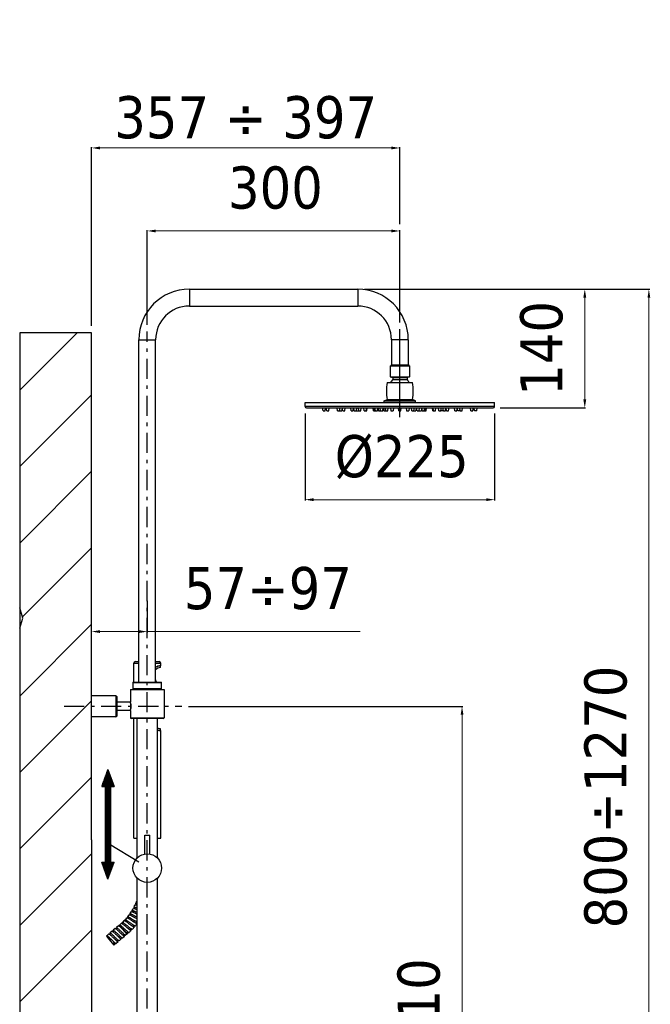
# Model space of a CAD drawing. Header units: millimetres. Extents: x 3508 to 4887, y 4192 to 6209.
# Tile 5 of 5: x 4138 to 4887, y 5039 to 6209. Entities that reach past the tile are written whole.
import ezdxf

# ---------------------------------------------------------------- set-up
doc = ezdxf.new("R2010")
doc.units = ezdxf.units.MM
doc.linetypes.add('ASSI1', pattern=[5.5, 3, -1, 0.5, -1])
doc.layers.add('OGGETTO', color=7, linetype='Continuous', lineweight=25)
doc.styles.add('ISO', font='tahoma.ttf')
doc.dimstyles.new('ISO-25', dxfattribs={"dimtxt": 50, "dimasz": 10, "dimexe": 1, "dimexo": 8, "dimgap": 10, "dimtad": 1, "dimtxsty": 'ISO', "dimcen": 2.5, "dimclrd": 7, "dimclre": 7, "dimclrt": 7, "dimadec": 0, "dimazin": 0, "dimtfac": 1, "dimtmove": 0, "dimatfit": 3, "dimfxl": 1, "dimlwd": 13, "dimarcsym": 0})

# ---------------------------------------------------------------- blocks, each defined once
blk = doc.blocks.new('*D8')
at = {"layer": 'Defpoints', "color": 0, "transparency": 16777216}
for p in [(4330.6, 5393.4), (4663.3, 5393.4), (4369.2, 4682.4)]:
    blk.add_point(p, dxfattribs=at)
at = {"layer": 'OGGETTO', "color": 7, "lineweight": -2, "transparency": 16777216}
for p, q in [((4338.6, 5393.4), (4664.3, 5393.4)), ((4377.2, 4682.4), (4664.3, 4682.4))]:
    blk.add_line(p, q, dxfattribs=at)
at = {"layer": 'OGGETTO', "color": 7, "lineweight": 13, "transparency": 16777216}
blk.add_line((4663.3, 4692.4), (4663.3, 5383.4), dxfattribs=at)
at = {"layer": 'OGGETTO', "color": 7, "transparency": 16777216}
for points in [[(4661.7, 5383.4), (4665, 5383.4), (4663.3, 5393.4)], [(4661.7, 4692.4), (4665, 4692.4), (4663.3, 4682.4)]]:
    blk.add_solid(points, dxfattribs=at)
at = {"layer": 'OGGETTO', "color": 7, "transparency": 16777216, "insert": (4586.7, 5037.9), "char_height": 50, "width": 6.993, "attachment_point": 2, "rotation": 90, "line_spacing_factor": 0.9, "style": 'ISO'}
blk.add_mtext('710', dxfattribs=at)
blk = doc.blocks.new('*D9')
at = {"layer": 'Defpoints', "color": 0, "transparency": 16777216}
for p in [(4477, 5749.4), (4702, 5749.4), (4702, 5638.9)]:
    blk.add_point(p, dxfattribs=at)
at = {"layer": 'OGGETTO', "color": 7, "lineweight": -2, "transparency": 16777216}
for p, q in [((4477, 5741.4), (4477, 5637.9)), ((4702, 5741.4), (4702, 5637.9))]:
    blk.add_line(p, q, dxfattribs=at)
at = {"layer": 'OGGETTO', "color": 7, "lineweight": 13, "transparency": 16777216}
blk.add_line((4487, 5638.9), (4692, 5638.9), dxfattribs=at)
at = {"layer": 'OGGETTO', "color": 7, "transparency": 16777216}
for points in [[(4487, 5640.6), (4487, 5637.2), (4477, 5638.9)], [(4692, 5640.6), (4692, 5637.2), (4702, 5638.9)]]:
    blk.add_solid(points, dxfattribs=at)
at = {"layer": 'OGGETTO', "color": 7, "transparency": 16777216, "insert": (4591.7, 5715.6), "char_height": 50, "width": 10.993, "attachment_point": 2, "line_spacing_factor": 0.9, "style": 'ISO'}
blk.add_mtext('%%c225', dxfattribs=at)
blk = doc.blocks.new('*D10')
at = {"layer": 'Defpoints', "color": 0, "transparency": 16777216}
for p in [(4289.5, 5526.8), (4223.3, 5475.1), (4289.5, 5482.2)]:
    blk.add_point(p, dxfattribs=at)
at = {"layer": 'OGGETTO', "color": 7, "lineweight": -2, "transparency": 16777216}
for p, q in [((4289.5, 5518.8), (4289.5, 5481.2)), ((4223.3, 5483.1), (4223.3, 5483.2))]:
    blk.add_line(p, q, dxfattribs=at)
at = {"layer": 'OGGETTO', "color": 7, "lineweight": 13, "transparency": 16777216}
for p, q in [((4233.3, 5482.2), (4279.5, 5482.2)), ((4289.5, 5482.2), (4542.5, 5482.2))]:
    blk.add_line(p, q, dxfattribs=at)
at = {"layer": 'OGGETTO', "color": 7, "transparency": 16777216}
for points in [[(4233.3, 5483.9), (4233.3, 5480.5), (4223.3, 5482.2)], [(4279.5, 5483.9), (4279.5, 5480.5), (4289.5, 5482.2)]]:
    blk.add_solid(points, dxfattribs=at)
at = {"layer": 'OGGETTO', "color": 7, "transparency": 16777216, "insert": (4532.5, 5558.9), "char_height": 50, "attachment_point": 3, "line_spacing_factor": 0.9, "style": 'ISO'}
blk.add_mtext('57÷97', dxfattribs=at)
blk = doc.blocks.new('*D11')
at = {"layer": 'Defpoints', "color": 0, "transparency": 16777216}
for p in [(4539.5, 5888.9), (4885.2, 5888.9), (4369.2, 4682.4)]:
    blk.add_point(p, dxfattribs=at)
at = {"layer": 'OGGETTO', "color": 7, "lineweight": -2, "transparency": 16777216}
for p, q in [((4547.5, 5888.9), (4886.2, 5888.9)), ((4377.2, 4682.4), (4886.2, 4682.4))]:
    blk.add_line(p, q, dxfattribs=at)
at = {"layer": 'OGGETTO', "color": 7, "lineweight": 13, "transparency": 16777216}
blk.add_line((4885.2, 4692.4), (4885.2, 5878.9), dxfattribs=at)
at = {"layer": 'OGGETTO', "color": 7, "transparency": 16777216}
for points in [[(4883.6, 5878.9), (4886.9, 5878.9), (4885.2, 5888.9)], [(4883.6, 4692.4), (4886.9, 4692.4), (4885.2, 4682.4)]]:
    blk.add_solid(points, dxfattribs=at)
at = {"layer": 'OGGETTO', "color": 7, "transparency": 16777216, "insert": (4808.6, 5285.7), "char_height": 50, "width": 413.593, "attachment_point": 2, "rotation": 90, "line_spacing_factor": 0.9, "style": 'ISO'}
blk.add_mtext('800÷1270', dxfattribs=at)
blk = doc.blocks.new('*D12')
at = {"layer": 'Defpoints', "color": 0, "transparency": 16777216}
for p in [(4539.5, 5888.9), (4700.5, 5747.9), (4809.1, 5747.9)]:
    blk.add_point(p, dxfattribs=at)
at = {"layer": 'OGGETTO', "color": 7, "lineweight": -2, "transparency": 16777216}
for p, q in [((4547.5, 5888.9), (4810.1, 5888.9)), ((4708.5, 5747.9), (4810.1, 5747.9))]:
    blk.add_line(p, q, dxfattribs=at)
at = {"layer": 'OGGETTO', "color": 7, "lineweight": 13, "transparency": 16777216}
blk.add_line((4809.1, 5878.9), (4809.1, 5757.9), dxfattribs=at)
at = {"layer": 'OGGETTO', "color": 7, "transparency": 16777216}
for points in [[(4807.4, 5878.9), (4810.8, 5878.9), (4809.1, 5888.9)], [(4807.4, 5757.9), (4810.8, 5757.9), (4809.1, 5747.9)]]:
    blk.add_solid(points, dxfattribs=at)
at = {"layer": 'OGGETTO', "color": 7, "transparency": 16777216, "insert": (4732.4, 5818.6), "char_height": 50, "width": 6.993, "attachment_point": 2, "rotation": 90, "line_spacing_factor": 0.9, "style": 'ISO'}
blk.add_mtext('140', dxfattribs=at)
blk = doc.blocks.new('*D13')
at = {"layer": 'Defpoints', "color": 0, "transparency": 16777216}
for p in [(4589.5, 5958.1), (4289.5, 5838.6), (4589.5, 5841.4)]:
    blk.add_point(p, dxfattribs=at)
at = {"layer": 'OGGETTO', "color": 7, "lineweight": -2, "transparency": 16777216}
for p, q in [((4289.5, 5846.6), (4289.5, 5959.1)), ((4589.5, 5849.4), (4589.5, 5959.1))]:
    blk.add_line(p, q, dxfattribs=at)
at = {"layer": 'OGGETTO', "color": 7, "lineweight": 13, "transparency": 16777216}
blk.add_line((4299.5, 5958.1), (4579.5, 5958.1), dxfattribs=at)
at = {"layer": 'OGGETTO', "color": 7, "transparency": 16777216}
for points in [[(4299.5, 5959.7), (4299.5, 5956.4), (4289.5, 5958.1)], [(4579.5, 5959.7), (4579.5, 5956.4), (4589.5, 5958.1)]]:
    blk.add_solid(points, dxfattribs=at)
at = {"layer": 'OGGETTO', "color": 7, "transparency": 16777216, "insert": (4441.7, 6034.7), "char_height": 50, "width": 6.993, "attachment_point": 2, "line_spacing_factor": 0.9, "style": 'ISO'}
blk.add_mtext('300', dxfattribs=at)
blk = doc.blocks.new('*D17')
at = {"layer": 'Defpoints', "color": 0, "transparency": 16777216}
for p in [(4589.5, 6056.7), (4589.5, 5958.1), (4223.3, 5837.2)]:
    blk.add_point(p, dxfattribs=at)
at = {"layer": 'OGGETTO', "color": 7, "lineweight": -2, "transparency": 16777216}
for p, q in [((4223.3, 5845.2), (4223.3, 6057.7)), ((4589.5, 5966.1), (4589.5, 6057.7))]:
    blk.add_line(p, q, dxfattribs=at)
at = {"layer": 'OGGETTO', "color": 7, "lineweight": 13, "transparency": 16777216}
blk.add_line((4233.3, 6056.7), (4579.5, 6056.7), dxfattribs=at)
at = {"layer": 'OGGETTO', "color": 7, "transparency": 16777216}
for points in [[(4233.3, 6058.3), (4233.3, 6055), (4223.3, 6056.7)], [(4579.5, 6058.3), (4579.5, 6055), (4589.5, 6056.7)]]:
    blk.add_solid(points, dxfattribs=at)
at = {"layer": 'OGGETTO', "color": 7, "transparency": 16777216, "insert": (4406.4, 6092.7), "char_height": 50, "attachment_point": 5, "style": 'ISO'}
blk.add_mtext('357 ÷ 397', dxfattribs=at)

msp = doc.modelspace()

# ---------------------------------------------------------------- hatches: boundary and pattern name
h = msp.add_hatch()
h.set_pattern_fill('ANSI32', scale=0.05, angle=45, style=0)
h.set_pattern_definition([(90, (7515.6977, -82.54613), (-0.47625, 3e-17), []), (90, (7515.85647, -82.3874), (-0.47625, 3e-17), [])])
h.paths.add_polyline_path([(4245.865, 5298.349), (4250.194, 5298.349), (4242.865, 5318.486), (4235.536, 5298.349), (4239.865, 5298.349), (4239.865, 5208.436), (4235.536, 5208.436), (4242.865, 5188.3), (4250.194, 5208.436), (4245.865, 5208.436)])

# ---------------------------------------------------------------- linework, layer by layer
at = {"color": 7}
for p, q in [((4242.865, 5318.486), (4235.536, 5298.349)), ((4242.865, 5318.486), (4250.194, 5298.349)), ((4235.536, 5298.349), (4239.865, 5298.349)), ((4239.865, 5298.349), (4239.865, 5208.436)), ((4245.865, 5298.349), (4245.865, 5208.436)), ((4245.865, 5298.349), (4250.194, 5298.349)), ((4242.865, 5188.3), (4235.536, 5208.436)), ((4235.536, 5208.436), (4239.865, 5208.436)), ((4242.865, 5188.3), (4250.194, 5208.436)), ((4245.865, 5208.436), (4250.194, 5208.436))]:
    msp.add_line(p, q, dxfattribs=at)
at = {"layer": 'OGGETTO'}
for p, q in [((4339.476, 5888.929), (4339.476, 5868.929)), ((4339.476, 5888.929), (4539.476, 5888.929)), ((4539.476, 5888.929), (4539.476, 5868.929)), ((4339.476, 5868.929), (4539.476, 5868.929)), ((4137.999, 5837.225), (4137.999, 4204.911)), ((4223.266, 5837.225), (4137.999, 5837.225)), ((4137.999, 5769.098), (4206.126, 5837.225)), ((4223.266, 5252.79), (4223.266, 5837.225)), ((4589.476, 5736.975), (4589.476, 5841.409)), ((4279.476, 5421.929), (4279.476, 5828.929)), ((4279.476, 5828.929), (4299.476, 5828.929)), ((4299.476, 5421.929), (4299.476, 5828.929)), ((4579.476, 5828.929), (4579.476, 5798.929)), ((4599.476, 5828.929), (4579.476, 5828.929)), ((4599.476, 5828.929), (4599.476, 5798.929)), ((4577.976, 5797.929), (4577.976, 5784.929)), ((4577.976, 5797.929), (4600.976, 5797.929)), ((4578.976, 5798.929), (4578.976, 5797.929)), ((4578.976, 5798.929), (4599.976, 5798.929)), ((4580.176, 5797.929), (4580.176, 5798.929)), ((4598.776, 5797.929), (4598.776, 5798.929)), ((4599.976, 5798.929), (4599.976, 5797.929)), ((4600.976, 5797.929), (4600.976, 5784.929)), ((4574.477, 5777.929), (4604.475, 5777.929)), ((4577.976, 5784.929), (4600.976, 5784.929)), ((4577.976, 5784.929), (4580.976, 5783.979)), ((4580.976, 5783.979), (4580.976, 5781.479)), ((4580.976, 5783.979), (4597.976, 5783.979)), ((4580.976, 5781.479), (4597.976, 5781.479)), ((4600.976, 5784.929), (4597.976, 5783.979)), ((4597.976, 5783.979), (4597.976, 5781.479)), ((4137.999, 5678.244), (4223.266, 5763.512)), ((4476.976, 5749.429), (4476.976, 5754.429)), ((4476.976, 5754.429), (4701.976, 5754.429)), ((4570.976, 5756.129), (4574.476, 5757.929)), ((4570.976, 5754.429), (4570.976, 5756.129)), ((4570.976, 5756.129), (4607.976, 5756.129)), ((4574.476, 5757.929), (4604.476, 5757.929)), ((4607.976, 5756.129), (4604.476, 5757.929)), ((4607.976, 5754.429), (4607.976, 5756.129)), ((4701.976, 5749.429), (4701.976, 5754.429)), ((4701.976, 5749.429), (4476.976, 5749.429)), ((4478.476, 5747.929), (4700.476, 5747.929)), ((4498.226, 5744.429), (4497.726, 5747.929)), ((4498.226, 5744.429), (4500.726, 5744.429)), ((4500.726, 5744.429), (4501.226, 5747.929)), ((4502.631, 5744.429), (4502.131, 5747.929)), ((4502.631, 5744.429), (4505.13, 5744.429)), ((4505.131, 5744.429), (4505.631, 5747.929)), ((4515.414, 5744.429), (4514.914, 5747.929)), ((4515.416, 5744.429), (4517.913, 5744.429)), ((4517.914, 5744.429), (4518.414, 5747.929)), ((4518.226, 5744.429), (4518.07, 5745.52)), ((4518.226, 5744.429), (4520.726, 5744.429)), ((4520.726, 5744.429), (4521.189, 5747.671)), ((4521.652, 5744.429), (4521.152, 5747.929)), ((4521.653, 5744.429), (4524.151, 5744.429)), ((4524.152, 5744.429), (4524.652, 5747.929)), ((4531.595, 5744.429), (4531.095, 5747.929)), ((4531.596, 5744.429), (4534.094, 5744.429)), ((4534.095, 5744.429), (4534.595, 5747.929)), ((4535.325, 5744.429), (4534.825, 5747.929)), ((4535.325, 5744.429), (4537.825, 5744.429)), ((4537.825, 5744.429), (4538.325, 5747.929)), ((4538.226, 5744.429), (4538.026, 5745.832)), ((4538.226, 5744.429), (4543.173, 5744.429)), ((4540.673, 5744.429), (4540.173, 5747.929)), ((4543.173, 5744.429), (4543.673, 5747.929)), ((4547.081, 5744.429), (4546.581, 5747.929)), ((4547.081, 5744.429), (4549.581, 5744.429)), ((4549.581, 5744.429), (4550.081, 5747.929)), ((4549.966, 5744.429), (4550.274, 5744.429)), ((4550.275, 5744.429), (4550.775, 5747.929)), ((4558.226, 5744.429), (4557.726, 5747.929)), ((4558.226, 5744.429), (4560.143, 5744.429)), ((4558.837, 5744.429), (4558.337, 5747.929)), ((4560.414, 5744.429), (4559.914, 5747.929)), ((4560.415, 5744.429), (4562.914, 5744.429)), ((4562.914, 5744.429), (4563.414, 5747.929)), ((4563.455, 5747.929), (4563.955, 5744.429)), ((4563.957, 5744.429), (4566.454, 5744.429)), ((4566.595, 5744.429), (4566.095, 5747.929)), ((4566.525, 5744.917), (4566.455, 5744.429)), ((4566.595, 5744.429), (4569.094, 5744.429)), ((4569.095, 5744.429), (4569.595, 5747.929)), ((4570.092, 5747.929), (4570.592, 5744.429)), ((4570.593, 5744.429), (4572.665, 5744.429)), ((4572.775, 5744.429), (4572.275, 5747.929)), ((4572.776, 5744.429), (4575.275, 5744.429)), ((4575.275, 5744.429), (4575.775, 5747.929)), ((4578.455, 5747.929), (4578.955, 5744.429)), ((4578.956, 5744.429), (4581.455, 5744.429)), ((4581.955, 5747.929), (4581.455, 5744.429)), ((4588.226, 5744.429), (4587.726, 5747.929)), ((4588.227, 5744.429), (4590.725, 5744.429)), ((4590.726, 5744.429), (4591.226, 5747.929)), ((4596.996, 5747.929), (4597.496, 5744.429)), ((4597.497, 5744.429), (4599.996, 5744.429)), ((4600.496, 5747.929), (4599.996, 5744.429)), ((4603.677, 5744.429), (4603.177, 5747.929)), ((4603.677, 5744.429), (4606.176, 5744.429)), ((4606.177, 5744.429), (4606.677, 5747.929)), ((4606.177, 5744.429), (4608.359, 5744.429)), ((4608.86, 5747.929), (4608.36, 5744.429)), ((4609.857, 5744.429), (4609.357, 5747.929)), ((4609.858, 5744.429), (4612.357, 5744.429)), ((4612.357, 5744.429), (4612.857, 5747.929)), ((4612.427, 5744.917), (4612.496, 5744.429)), ((4612.498, 5744.429), (4614.995, 5744.429)), ((4615.496, 5747.929), (4614.996, 5744.429)), ((4616.037, 5744.429), (4615.537, 5747.929)), ((4616.038, 5744.429), (4618.537, 5744.429)), ((4618.537, 5744.429), (4619.037, 5747.929)), ((4618.537, 5744.429), (4620.726, 5744.429)), ((4620.115, 5744.429), (4620.615, 5747.929)), ((4620.726, 5744.429), (4621.226, 5747.929)), ((4628.677, 5744.429), (4628.177, 5747.929)), ((4628.678, 5744.429), (4631.871, 5744.429)), ((4629.371, 5744.429), (4628.871, 5747.929)), ((4631.871, 5744.429), (4632.371, 5747.929)), ((4635.779, 5744.429), (4635.279, 5747.929)), ((4635.779, 5744.429), (4638.278, 5744.429)), ((4638.279, 5744.429), (4638.779, 5747.929)), ((4640.726, 5744.429), (4638.279, 5744.429)), ((4641.127, 5744.429), (4640.627, 5747.929)), ((4640.726, 5744.429), (4640.926, 5745.832)), ((4641.127, 5744.429), (4643.626, 5744.429)), ((4643.627, 5744.429), (4644.127, 5747.929)), ((4644.857, 5744.429), (4644.357, 5747.929)), ((4644.858, 5744.429), (4647.356, 5744.429)), ((4647.357, 5744.429), (4647.857, 5747.929)), ((4654.8, 5744.429), (4654.3, 5747.929)), ((4654.8, 5744.429), (4657.299, 5744.429)), ((4657.3, 5744.429), (4657.8, 5747.929)), ((4658.226, 5744.429), (4657.763, 5747.671)), ((4660.726, 5744.429), (4658.226, 5744.429)), ((4661.037, 5744.429), (4660.537, 5747.929)), ((4660.726, 5744.429), (4660.882, 5745.52)), ((4661.039, 5744.429), (4663.536, 5744.429)), ((4663.537, 5744.429), (4664.037, 5747.929)), ((4673.821, 5744.429), (4673.321, 5747.929)), ((4673.822, 5744.429), (4676.321, 5744.429)), ((4676.321, 5744.429), (4676.821, 5747.929)), ((4678.226, 5744.429), (4677.726, 5747.929)), ((4680.726, 5744.429), (4678.226, 5744.429)), ((4680.726, 5744.429), (4681.226, 5747.929)), ((4137.999, 5587.39), (4223.266, 5672.658)), ((4141.341, 5499.879), (4223.266, 5581.804)), ((4141.853, 5498.279), (4137.999, 5510.316)), ((4137.999, 5486.198), (4141.853, 5498.279)), ((4137.999, 5405.683), (4223.266, 5490.951)), ((4273.476, 5421.929), (4273.476, 5444.629)), ((4273.476, 5444.629), (4279.476, 5444.629)), ((4275.477, 5446.629), (4279.476, 5446.629)), ((4299.476, 5446.629), (4303.476, 5446.629)), ((4299.476, 5444.629), (4305.476, 5444.629)), ((4305.276, 5439.429), (4305.276, 5441.429)), ((4305.476, 5441.629), (4305.476, 5444.629)), ((4272.476, 5421.929), (4272.476, 5413.929)), ((4272.476, 5421.929), (4306.476, 5421.929)), ((4306.476, 5421.429), (4272.476, 5421.429)), ((4299.691, 5422.983), (4299.657, 5423.129)), ((4299.796, 5423.277), (4299.832, 5423.129)), ((4299.837, 5423.823), (4299.824, 5423.879)), ((4299.95, 5423.352), (4299.837, 5423.823)), ((4300.076, 5422.84), (4300.054, 5422.93)), ((4300.137, 5422.596), (4300.076, 5422.84)), ((4300.193, 5422.379), (4300.137, 5422.596)), ((4300.281, 5421.929), (4300.174, 5422.375)), ((4300.295, 5421.929), (4300.193, 5422.379)), ((4306.476, 5413.929), (4306.476, 5421.929)), ((4223.266, 5380.929), (4223.266, 5405.929)), ((4252.266, 5405.929), (4223.266, 5405.929)), ((4252.266, 5405.929), (4252.266, 5380.929)), ((4253.266, 5404.929), (4253.266, 5381.929)), ((4269.476, 5413.429), (4269.476, 5398.529)), ((4269.476, 5413.429), (4309.476, 5413.429)), ((4272.476, 5414.429), (4306.476, 5414.429)), ((4306.476, 5413.929), (4272.476, 5413.929)), ((4273.476, 5413.429), (4273.476, 5413.929)), ((4275.476, 5413.929), (4275.476, 5413.429)), ((4303.476, 5413.929), (4303.476, 5413.429)), ((4309.476, 5413.429), (4309.476, 5379.929)), ((4137.999, 5314.83), (4223.266, 5400.097)), ((4269.501, 5398.429), (4253.266, 5398.429)), ((4269.501, 5398.429), (4269.476, 5398.529)), ((4269.976, 5395.925), (4269.976, 5390.934)), ((4246.141, 5380.929), (4223.266, 5380.929)), ((4249.209, 5381.054), (4247.324, 5381.054)), ((4252.266, 5380.929), (4250.391, 5380.929)), ((4269.501, 5388.429), (4253.266, 5388.429)), ((4269.476, 5388.329), (4269.501, 5388.429)), ((4269.476, 5388.329), (4269.476, 5379.929)), ((4269.476, 5379.929), (4309.476, 5379.929)), ((4308.476, 5378.929), (4270.476, 5378.929)), ((4273.476, 5236.629), (4273.476, 5378.929)), ((4277.476, 5213.369), (4277.476, 5378.929)), ((4301.476, 5213.369), (4301.476, 5378.929)), ((4305.276, 5364.829), (4305.276, 5366.829)), ((4305.476, 5236.629), (4305.476, 5364.629)), ((4137.999, 5223.976), (4223.266, 5309.244)), ((4223.266, 5234.749), (4223.266, 5252.79)), ((4286.476, 5218.063), (4286.476, 5240.329)), ((4286.476, 5240.329), (4292.476, 5240.329)), ((4292.476, 5218.061), (4292.476, 5240.329)), ((4223.266, 5234.749), (4223.266, 4265.707)), ((4273.476, 5236.629), (4277.476, 5236.629)), ((4301.476, 5236.629), (4305.476, 5236.629)), ((4137.999, 5133.122), (4223.266, 5218.39)), ((4277.476, 4725.329), (4277.476, 5189.29)), ((4301.476, 4725.329), (4301.476, 5189.29)), ((4276.931, 5158.999), (4277.352, 5158.897)), ((4277.352, 5158.897), (4277.476, 5158.864)), ((4270.076, 5146.959), (4270.47, 5146.78)), ((4270.47, 5146.78), (4270.919, 5146.565)), ((4270.919, 5146.565), (4271.417, 5146.317)), ((4272.613, 5150.826), (4273.018, 5150.672)), ((4273.018, 5150.672), (4273.479, 5150.485)), ((4273.479, 5150.485), (4273.993, 5150.268)), ((4274.903, 5154.844), (4275.317, 5154.716)), ((4275.317, 5154.716), (4275.788, 5154.558)), ((4275.788, 5154.558), (4276.313, 5154.374)), ((4276.872, 5147.027), (4277.212, 5146.863)), ((4277.212, 5146.863), (4277.476, 5146.737)), ((4261.046, 5136.441), (4261.39, 5136.202)), ((4267.356, 5143.23), (4267.743, 5143.023)), ((4267.743, 5143.023), (4268.181, 5142.777)), ((4267.787, 5135.207), (4268.09, 5134.983)), ((4268.181, 5142.777), (4268.666, 5142.495)), ((4272.236, 5140.319), (4272.501, 5140.156)), ((4274.089, 5142.902), (4274.421, 5142.716)), ((4137.999, 5042.269), (4223.266, 5127.536)), ((4243.885, 5123.057), (4241.429, 5121.006)), ((4246.42, 5123.61), (4245.016, 5122.438)), ((4247.723, 5126.262), (4245.267, 5124.211)), ((4250.257, 5126.815), (4248.854, 5125.643)), ((4251.561, 5129.467), (4249.104, 5127.416)), ((4254.095, 5130.02), (4252.692, 5128.848)), ((4255.398, 5132.672), (4252.942, 5130.621)), ((4253.959, 5130.094), (4254.302, 5129.817)), ((4254.302, 5129.817), (4254.686, 5129.492)), ((4254.686, 5129.492), (4255.106, 5129.121)), ((4256.244, 5125.622), (4256.991, 5124.911)), ((4257.038, 5132.478), (4256.529, 5132.053)), ((4256.991, 5124.911), (4257.346, 5124.572)), ((4257.038, 5132.478), (4265.243, 5122.653)), ((4257.615, 5126.786), (4258.389, 5126.049)), ((4257.745, 5133.239), (4258.089, 5132.961)), ((4258.089, 5132.961), (4258.476, 5132.635)), ((4258.476, 5132.635), (4258.901, 5132.266)), ((4260.104, 5128.806), (4260.845, 5128.1)), ((4265.243, 5122.653), (4263.835, 5121.478)), ((4264.287, 5131.671), (4264.575, 5131.429)), ((4266.375, 5123.615), (4265.243, 5122.653)), ((4265.59, 5124.523), (4266.375, 5123.615)), ((4242.4, 5118.805), (4249.892, 5109.833)), ((4246.875, 5116.434), (4245.405, 5115.206)), ((4246.127, 5117.147), (4246.875, 5116.434)), ((4248.353, 5111.675), (4250.262, 5113.269)), ((4248.525, 5119.254), (4249.332, 5118.485)), ((4251.191, 5112.482), (4250.171, 5111.63)), ((4250.171, 5111.63), (4250.94, 5110.709)), ((4250.321, 5120.013), (4251.418, 5118.967)), ((4252.322, 5111.863), (4254.778, 5113.914)), ((4252.388, 5122.435), (4253.169, 5121.69)), ((4253.169, 5121.69), (4253.788, 5121.127)), ((4254.009, 5114.835), (4255.028, 5115.686)), ((4256.16, 5115.068), (4258.616, 5117.119)), ((4257.847, 5118.04), (4258.866, 5118.891)), ((4259.997, 5118.273), (4262.453, 5120.324)), ((4261.684, 5121.245), (4262.704, 5122.097)), ((4250.94, 5110.709), (4249.892, 5109.833))]:
    msp.add_line(p, q, dxfattribs=at)
at = {"layer": 'OGGETTO', "linetype": 'ASSI1', "ltscale": 8}
for p, q in [((4289.476, 4682.379), (4289.476, 5838.596)), ((4190.676, 5393.429), (4330.647, 5393.429))]:
    msp.add_line(p, q, dxfattribs=at)
at = {"layer": 'OGGETTO', "color": 7}
msp.add_line((4244.162, 5230.288), (4279.623, 5208.602), dxfattribs=at)
at = {"layer": 'OGGETTO'}
for points in [[(4299.824, 5423.879), (4299.684, 5424.421), (4299.476, 5425.152)], [(4299.814, 5423.877), (4299.684, 5424.421), (4299.476, 5425.152)], [(4299.657, 5423.129), (4299.627, 5423.277), (4299.603, 5423.419), (4299.583, 5423.549), (4299.57, 5423.662), (4299.563, 5423.753), (4299.563, 5423.821), (4299.569, 5423.864), (4299.582, 5423.879)], [(4299.582, 5423.879), (4299.6, 5423.867), (4299.624, 5423.826), (4299.653, 5423.759), (4299.685, 5423.666), (4299.722, 5423.552), (4299.759, 5423.419), (4299.796, 5423.277)], [(4299.916, 5422.379), (4299.895, 5422.393), (4299.869, 5422.434), (4299.837, 5422.502), (4299.802, 5422.595), (4299.764, 5422.709), (4299.727, 5422.841), (4299.691, 5422.983)], [(4299.832, 5423.129), (4299.865, 5422.983), (4299.892, 5422.842), (4299.914, 5422.712), (4299.929, 5422.598), (4299.937, 5422.506), (4299.938, 5422.438), (4299.931, 5422.395), (4299.916, 5422.379)], [(4300.054, 5422.93), (4300.041, 5422.983), (4300.004, 5423.129)], [(4270.137, 5393.429), (4270.131, 5393.924), (4270.112, 5394.412), (4270.082, 5394.894), (4270.041, 5395.364), (4269.99, 5395.819), (4269.932, 5396.252), (4269.869, 5396.659), (4269.804, 5397.035), (4269.739, 5397.375), (4269.676, 5397.676), (4269.619, 5397.934), (4269.57, 5398.148), (4269.53, 5398.314), (4269.501, 5398.429)], [(4269.501, 5388.429), (4269.53, 5388.545), (4269.57, 5388.711), (4269.619, 5388.925), (4269.676, 5389.183), (4269.739, 5389.484), (4269.804, 5389.824), (4269.869, 5390.2), (4269.932, 5390.607), (4269.99, 5391.04), (4270.041, 5391.495), (4270.082, 5391.965), (4270.112, 5392.447), (4270.131, 5392.935), (4270.137, 5393.429)], [(4248.266, 5381.086), (4248.018, 5381.083), (4247.776, 5381.077), (4247.54, 5381.067), (4247.314, 5381.054), (4247.102, 5381.038), (4246.907, 5381.021), (4246.731, 5381.004), (4246.576, 5380.986), (4246.444, 5380.97), (4246.335, 5380.956), (4246.25, 5380.945), (4246.19, 5380.936), (4246.141, 5380.929)], [(4250.283, 5380.945), (4250.198, 5380.956), (4250.089, 5380.97), (4249.957, 5380.986), (4249.802, 5381.004), (4249.626, 5381.021), (4249.431, 5381.038), (4249.219, 5381.054), (4248.993, 5381.067), (4248.757, 5381.077), (4248.515, 5381.083), (4248.266, 5381.086)], [(4250.391, 5380.929), (4250.379, 5380.931), (4250.283, 5380.945)], [(4275.856, 5159.053), (4275.926, 5159.107), (4276.071, 5159.128), (4276.288, 5159.116), (4276.576, 5159.072), (4276.931, 5158.999)], [(4276.763, 5158.157), (4276.599, 5158.275), (4276.31, 5158.496), (4276.089, 5158.686), (4275.938, 5158.842), (4275.86, 5158.965), (4275.856, 5159.053)], [(4277.017, 5161.731), (4277.086, 5161.789), (4277.23, 5161.815), (4277.447, 5161.812), (4277.476, 5161.809)], [(4269.755, 5146.162), (4269.616, 5146.308), (4269.374, 5146.579), (4269.192, 5146.806), (4269.073, 5146.987), (4269.018, 5147.123), (4269.03, 5147.212)], [(4269.03, 5147.212), (4269.108, 5147.252), (4269.254, 5147.246), (4269.464, 5147.194), (4269.739, 5147.098), (4270.076, 5146.959)], [(4270.67, 5149.627), (4270.747, 5149.67), (4270.893, 5149.67), (4271.105, 5149.627), (4271.384, 5149.541), (4271.725, 5149.416), (4272.127, 5149.253), (4272.584, 5149.057), (4273.091, 5148.828), (4273.645, 5148.572), (4274.238, 5148.293), (4274.864, 5147.994), (4275.517, 5147.68), (4276.872, 5147.027)], [(4271.417, 5146.317), (4271.96, 5146.039), (4272.541, 5145.736), (4273.155, 5145.412), (4273.794, 5145.073), (4274.453, 5144.722), (4275.123, 5144.365), (4275.455, 5144.189)], [(4272.34, 5150.012), (4272.195, 5150.145), (4271.935, 5150.402), (4271.738, 5150.618), (4271.607, 5150.792), (4271.544, 5150.924), (4271.55, 5151.014)], [(4271.55, 5151.014), (4271.627, 5151.059), (4271.772, 5151.062), (4271.986, 5151.023), (4272.267, 5150.944), (4272.613, 5150.826)], [(4273.037, 5153.527), (4273.111, 5153.575), (4273.257, 5153.584), (4273.472, 5153.553), (4273.756, 5153.485), (4274.106, 5153.381), (4274.517, 5153.244), (4274.985, 5153.076), (4275.507, 5152.879), (4276.076, 5152.658), (4276.684, 5152.417), (4277.327, 5152.158), (4277.476, 5152.098)], [(4274.679, 5154.015), (4274.524, 5154.141), (4274.249, 5154.381), (4274.039, 5154.584), (4273.899, 5154.75), (4273.828, 5154.877), (4273.829, 5154.966)], [(4273.829, 5154.966), (4273.903, 5155.016), (4274.049, 5155.028), (4274.265, 5155.002), (4274.551, 5154.94), (4274.903, 5154.844)], [(4273.993, 5150.268), (4274.552, 5150.025), (4275.151, 5149.759), (4275.782, 5149.475), (4276.441, 5149.176), (4277.476, 5148.705)], [(4275.155, 5157.567), (4275.228, 5157.62), (4275.373, 5157.637), (4275.59, 5157.62), (4275.878, 5157.57), (4276.234, 5157.488), (4276.652, 5157.376), (4277.129, 5157.238), (4277.476, 5157.132)], [(4276.313, 5154.374), (4276.885, 5154.167), (4277.476, 5153.947)], [(4258.921, 5135.725), (4259.006, 5135.748), (4259.147, 5135.711), (4259.342, 5135.617), (4259.591, 5135.465), (4259.891, 5135.259)], [(4259.891, 5135.259), (4260.239, 5135.002), (4260.633, 5134.699), (4261.069, 5134.352), (4261.542, 5133.967), (4262.047, 5133.549), (4262.58, 5133.105), (4263.135, 5132.64), (4264.287, 5131.671)], [(4260.633, 5135.684), (4260.543, 5135.823), (4260.352, 5136.137), (4260.211, 5136.398), (4260.123, 5136.604), (4260.089, 5136.753), (4260.11, 5136.843), (4260.117, 5136.851)], [(4260.117, 5136.851), (4260.187, 5136.875), (4260.32, 5136.85), (4260.509, 5136.768), (4260.751, 5136.631), (4261.046, 5136.441)], [(4261.39, 5136.202), (4261.781, 5135.916), (4262.214, 5135.588)], [(4262.179, 5138.918), (4262.263, 5138.946), (4262.406, 5138.918), (4262.607, 5138.836), (4262.865, 5138.7), (4263.178, 5138.512)], [(4262.214, 5135.588), (4262.686, 5135.223), (4263.192, 5134.825), (4263.726, 5134.4), (4264.284, 5133.953)], [(4263.178, 5138.512), (4263.543, 5138.277), (4263.955, 5137.999), (4264.412, 5137.679), (4264.908, 5137.325), (4265.438, 5136.94), (4265.997, 5136.53), (4266.579, 5136.101), (4267.787, 5135.207)], [(4263.889, 5138.984), (4263.877, 5139), (4263.649, 5139.319), (4263.473, 5139.589), (4263.352, 5139.807), (4263.289, 5139.972), (4263.283, 5140.083), (4263.302, 5140.116)], [(4263.302, 5140.116), (4263.338, 5140.139), (4263.452, 5140.141), (4263.624, 5140.089), (4263.855, 5139.985), (4264.142, 5139.831), (4264.483, 5139.629)], [(4264.483, 5139.629), (4264.873, 5139.383), (4265.311, 5139.096)], [(4265.231, 5142.308), (4265.314, 5142.342), (4265.459, 5142.322), (4265.665, 5142.252), (4265.932, 5142.132), (4266.256, 5141.965)], [(4265.311, 5139.096), (4265.791, 5138.773), (4266.309, 5138.418), (4266.859, 5138.035), (4267.436, 5137.63), (4268.033, 5137.21), (4268.644, 5136.778), (4269.3, 5136.316)], [(4266.256, 5141.965), (4266.634, 5141.753), (4267.062, 5141.501), (4267.537, 5141.212), (4268.053, 5140.889), (4268.605, 5140.539), (4269.187, 5140.166), (4269.794, 5139.774), (4270.418, 5139.37), (4271.055, 5138.958), (4271.376, 5138.751)], [(4266.934, 5142.481), (4266.753, 5142.699), (4266.541, 5142.974), (4266.387, 5143.201), (4266.291, 5143.379), (4266.258, 5143.507), (4266.277, 5143.574)], [(4266.277, 5143.574), (4266.286, 5143.584), (4266.378, 5143.611), (4266.532, 5143.587), (4266.747, 5143.515), (4267.023, 5143.395), (4267.356, 5143.23)], [(4268.065, 5145.883), (4268.146, 5145.921), (4268.291, 5145.911), (4268.501, 5145.854), (4268.773, 5145.752), (4269.106, 5145.605)], [(4268.09, 5134.983), (4268.568, 5134.648), (4269.106, 5134.275), (4269.632, 5133.913), (4270.143, 5133.569), (4270.631, 5133.247), (4271.09, 5132.952), (4271.516, 5132.69), (4271.904, 5132.464), (4272.25, 5132.277), (4272.552, 5132.132), (4272.804, 5132.033), (4273.005, 5131.981), (4273.152, 5131.979), (4273.244, 5132.025)], [(4268.09, 5134.983), (4268.399, 5134.756), (4269.01, 5134.308), (4269.612, 5133.87), (4270.199, 5133.449), (4270.765, 5133.049), (4271.304, 5132.677), (4271.81, 5132.336), (4272.277, 5132.032), (4272.702, 5131.769), (4273.079, 5131.55), (4273.405, 5131.38), (4273.675, 5131.26), (4273.889, 5131.193), (4274.043, 5131.18), (4274.136, 5131.222)], [(4268.666, 5142.495), (4269.191, 5142.183), (4269.753, 5141.844), (4270.345, 5141.482), (4270.96, 5141.104), (4272.236, 5140.319)], [(4269.106, 5145.605), (4269.496, 5145.418), (4269.939, 5145.194), (4270.43, 5144.935), (4270.966, 5144.645), (4271.54, 5144.33), (4272.146, 5143.992), (4272.777, 5143.639), (4274.089, 5142.902)], [(4269.3, 5136.316), (4269.884, 5135.906), (4270.5, 5135.477), (4271.103, 5135.061), (4271.689, 5134.663), (4272.251, 5134.288), (4272.782, 5133.941), (4273.277, 5133.628), (4273.732, 5133.352), (4274.141, 5133.117), (4274.5, 5132.926), (4274.806, 5132.783), (4275.055, 5132.69), (4275.246, 5132.648), (4275.377, 5132.657), (4275.429, 5132.692)], [(4271.376, 5138.751), (4271.589, 5138.62), (4272.153, 5138.277), (4272.708, 5137.942), (4273.249, 5137.621), (4273.769, 5137.319), (4274.263, 5137.04), (4274.724, 5136.789), (4275.146, 5136.57), (4275.527, 5136.386), (4275.861, 5136.24), (4276.144, 5136.136), (4276.374, 5136.075), (4276.549, 5136.059), (4276.668, 5136.088), (4276.705, 5136.12)], [(4271.376, 5138.751), (4271.696, 5138.545), (4272.334, 5138.136), (4272.963, 5137.736), (4273.577, 5137.351), (4274.168, 5136.987), (4274.73, 5136.648), (4275.256, 5136.339), (4275.743, 5136.065), (4276.183, 5135.829), (4276.573, 5135.635), (4276.908, 5135.485), (4277.185, 5135.383), (4277.402, 5135.33), (4277.476, 5135.329)], [(4272.501, 5140.156), (4272.883, 5139.922), (4273.527, 5139.53), (4274.161, 5139.147), (4274.778, 5138.78), (4275.372, 5138.432), (4275.935, 5138.11), (4276.463, 5137.817), (4276.949, 5137.557), (4277.39, 5137.334), (4277.476, 5137.294)], [(4274.421, 5142.716), (4274.934, 5142.445), (4275.513, 5142.142), (4276.081, 5141.848), (4276.632, 5141.569), (4277.156, 5141.311), (4277.476, 5141.158)], [(4274.421, 5142.716), (4274.756, 5142.529), (4275.419, 5142.16), (4276.072, 5141.8), (4276.709, 5141.454), (4277.322, 5141.128), (4277.476, 5141.047)], [(4275.455, 5144.189), (4275.797, 5144.008), (4276.468, 5143.654), (4277.129, 5143.309), (4277.476, 5143.131)], [(4277.476, 5135.907), (4277.368, 5136.07), (4277.146, 5136.362), (4277.018, 5136.517)], [(4243.885, 5123.057), (4243.98, 5123.08), (4244.126, 5123.04), (4244.322, 5122.939), (4244.569, 5122.778), (4244.865, 5122.559), (4245.205, 5122.287), (4245.587, 5121.964), (4246.007, 5121.595), (4246.462, 5121.185), (4246.946, 5120.74), (4247.455, 5120.266), (4247.983, 5119.768), (4248.525, 5119.254)], [(4245.674, 5122.988), (4245.595, 5123.133), (4245.43, 5123.464), (4245.313, 5123.738), (4245.244, 5123.954), (4245.226, 5124.11), (4245.259, 5124.203), (4245.267, 5124.211)], [(4245.267, 5124.211), (4245.344, 5124.235), (4245.48, 5124.205), (4245.668, 5124.114), (4245.905, 5123.964), (4246.189, 5123.757), (4246.518, 5123.496)], [(4246.518, 5123.496), (4246.89, 5123.185), (4247.3, 5122.828)], [(4247.3, 5122.828), (4247.745, 5122.429), (4248.219, 5121.995), (4248.72, 5121.529), (4249.24, 5121.04), (4249.776, 5120.532), (4250.321, 5120.013)], [(4247.723, 5126.262), (4247.823, 5126.285), (4247.971, 5126.242), (4248.171, 5126.138), (4248.421, 5125.974), (4248.718, 5125.752), (4249.061, 5125.476), (4249.445, 5125.151), (4249.867, 5124.78), (4250.323, 5124.369), (4250.809, 5123.923), (4251.318, 5123.447), (4251.846, 5122.949), (4252.388, 5122.435)], [(4249.511, 5126.192), (4249.501, 5126.21), (4249.32, 5126.56), (4249.186, 5126.854), (4249.1, 5127.091), (4249.064, 5127.267), (4249.079, 5127.383), (4249.105, 5127.416)], [(4249.105, 5127.416), (4249.146, 5127.436), (4249.265, 5127.427), (4249.434, 5127.357), (4249.654, 5127.228), (4249.922, 5127.04), (4250.236, 5126.798)], [(4250.236, 5126.798), (4250.594, 5126.504), (4250.991, 5126.162)], [(4250.991, 5126.162), (4251.424, 5125.777), (4251.888, 5125.355), (4252.38, 5124.899), (4252.895, 5124.417), (4253.426, 5123.916), (4253.968, 5123.4), (4254.551, 5122.844)], [(4251.561, 5129.467), (4251.568, 5129.473), (4251.667, 5129.489), (4251.818, 5129.443), (4252.019, 5129.336), (4252.271, 5129.169), (4252.571, 5128.945), (4252.915, 5128.668), (4253.3, 5128.341), (4253.724, 5127.968), (4254.181, 5127.556), (4254.666, 5127.109), (4255.175, 5126.634), (4255.703, 5126.136), (4256.244, 5125.622)], [(4253.35, 5129.398), (4253.216, 5129.649), (4253.065, 5129.963), (4252.962, 5130.22), (4252.909, 5130.418), (4252.906, 5130.554), (4252.942, 5130.62)], [(4252.942, 5130.62), (4252.955, 5130.629), (4253.055, 5130.642), (4253.207, 5130.594), (4253.41, 5130.485), (4253.661, 5130.317), (4253.959, 5130.094)], [(4254.551, 5122.844), (4255.066, 5122.353), (4255.609, 5121.837), (4256.141, 5121.333), (4256.658, 5120.848), (4257.153, 5120.389), (4257.621, 5119.962), (4258.058, 5119.572), (4258.46, 5119.225), (4258.823, 5118.925), (4259.143, 5118.675), (4259.416, 5118.481), (4259.642, 5118.344), (4259.818, 5118.267), (4259.944, 5118.25), (4259.997, 5118.273)], [(4255.106, 5129.121), (4255.561, 5128.711), (4256.044, 5128.267), (4256.551, 5127.793), (4257.076, 5127.298), (4257.615, 5126.786)], [(4255.398, 5132.672), (4255.409, 5132.68), (4255.511, 5132.693), (4255.664, 5132.645), (4255.867, 5132.535), (4256.121, 5132.366), (4256.422, 5132.14), (4256.768, 5131.86), (4257.154, 5131.532), (4257.578, 5131.159), (4258.035, 5130.746), (4258.522, 5130.298)], [(4257.176, 5132.594), (4257.03, 5132.858), (4256.875, 5133.164), (4256.768, 5133.413), (4256.71, 5133.603), (4256.703, 5133.733), (4256.734, 5133.79)], [(4256.734, 5133.79), (4256.748, 5133.8), (4256.846, 5133.806), (4256.995, 5133.751), (4257.196, 5133.637), (4257.447, 5133.465), (4257.745, 5133.239)], [(4257.007, 5124.895), (4257.495, 5124.452), (4257.98, 5124.011), (4258.454, 5123.585), (4258.911, 5123.178), (4259.349, 5122.795), (4259.761, 5122.443), (4260.143, 5122.126), (4260.491, 5121.85), (4260.801, 5121.62), (4261.071, 5121.439), (4261.297, 5121.309), (4261.477, 5121.235), (4261.61, 5121.217), (4261.684, 5121.245)], [(4257.346, 5124.572), (4257.894, 5124.05), (4258.433, 5123.539), (4258.959, 5123.045), (4259.464, 5122.575), (4259.943, 5122.135), (4260.393, 5121.731), (4260.809, 5121.368), (4261.185, 5121.052), (4261.519, 5120.787), (4261.808, 5120.576), (4262.048, 5120.423), (4262.238, 5120.331), (4262.376, 5120.3), (4262.453, 5120.324)], [(4258.389, 5126.049), (4258.712, 5125.741), (4259.258, 5125.221), (4259.794, 5124.712), (4260.317, 5124.22), (4260.821, 5123.751), (4261.299, 5123.312), (4261.747, 5122.909), (4262.162, 5122.546), (4262.539, 5122.229), (4262.874, 5121.961), (4263.164, 5121.748), (4263.407, 5121.59), (4263.6, 5121.492), (4263.743, 5121.454), (4263.835, 5121.478)], [(4258.522, 5130.298), (4259.032, 5129.821), (4259.562, 5129.321), (4260.104, 5128.806)], [(4258.901, 5132.266), (4259.361, 5131.859), (4259.85, 5131.42), (4260.365, 5130.954), (4260.901, 5130.466), (4261.45, 5129.965), (4262.211, 5129.272)], [(4260.845, 5128.1), (4261.141, 5127.831), (4261.605, 5127.414), (4262.062, 5127.005), (4262.508, 5126.612), (4262.939, 5126.239), (4263.348, 5125.893), (4263.734, 5125.576), (4264.091, 5125.294), (4264.419, 5125.048), (4264.713, 5124.844), (4264.97, 5124.683), (4265.188, 5124.569), (4265.365, 5124.504), (4265.499, 5124.488), (4265.59, 5124.523)], [(4260.845, 5128.1), (4261.193, 5127.769), (4261.738, 5127.254), (4262.276, 5126.751), (4262.8, 5126.266), (4263.306, 5125.805), (4263.788, 5125.374), (4264.241, 5124.979), (4264.661, 5124.625), (4265.044, 5124.317), (4265.385, 5124.059), (4265.682, 5123.854), (4265.93, 5123.706), (4266.13, 5123.616), (4266.278, 5123.585), (4266.375, 5123.615)], [(4262.211, 5129.272), (4262.571, 5128.946), (4263.13, 5128.44), (4263.681, 5127.947), (4264.218, 5127.472), (4264.735, 5127.022), (4265.227, 5126.602), (4265.69, 5126.217), (4266.118, 5125.873), (4266.506, 5125.575), (4266.853, 5125.326), (4267.153, 5125.129), (4267.404, 5124.988), (4267.604, 5124.904), (4267.751, 5124.88), (4267.841, 5124.912)], [(4264.284, 5133.953), (4265.445, 5133.02), (4266.038, 5132.545)], [(4264.575, 5131.429), (4264.772, 5131.271), (4265.288, 5130.861), (4265.797, 5130.46), (4266.292, 5130.075), (4266.769, 5129.712), (4267.223, 5129.374), (4267.649, 5129.067), (4268.041, 5128.796), (4268.396, 5128.566), (4268.71, 5128.38), (4268.979, 5128.24), (4269.201, 5128.151), (4269.373, 5128.113), (4269.494, 5128.127), (4269.534, 5128.154)], [(4264.575, 5131.429), (4264.871, 5131.18), (4265.454, 5130.695), (4266.029, 5130.22), (4266.589, 5129.762), (4267.129, 5129.328), (4267.643, 5128.922), (4268.126, 5128.551), (4268.572, 5128.219), (4268.978, 5127.931), (4269.34, 5127.69), (4269.654, 5127.5), (4269.916, 5127.364), (4270.125, 5127.284), (4270.278, 5127.261), (4270.374, 5127.297)], [(4266.375, 5123.615), (4266.418, 5123.707), (4266.409, 5123.861), (4266.347, 5124.074), (4266.234, 5124.347), (4266.07, 5124.675), (4265.971, 5124.855)], [(4266.038, 5132.545), (4266.629, 5132.074), (4267.214, 5131.611), (4267.785, 5131.164), (4268.337, 5130.738), (4268.865, 5130.339), (4269.363, 5129.971), (4269.825, 5129.641), (4270.246, 5129.352), (4270.624, 5129.108), (4270.953, 5128.913), (4271.231, 5128.769), (4271.455, 5128.68), (4271.623, 5128.645), (4271.735, 5128.666), (4271.757, 5128.683)], [(4270.374, 5127.297), (4270.412, 5127.392), (4270.393, 5127.545), (4270.318, 5127.754), (4270.187, 5128.019), (4270.004, 5128.337), (4269.894, 5128.509)], [(4274.136, 5131.222), (4274.168, 5131.32), (4274.139, 5131.472), (4274.05, 5131.677), (4273.903, 5131.934), (4273.699, 5132.24), (4273.581, 5132.402)], [(4242.4, 5118.805), (4242.125, 5119.268), (4241.889, 5119.684), (4241.695, 5120.05), (4241.546, 5120.361), (4241.446, 5120.615), (4241.394, 5120.81), (4241.394, 5120.944), (4241.429, 5121.006)], [(4241.429, 5121.006), (4241.445, 5121.016), (4241.548, 5121.026), (4241.702, 5120.975), (4241.907, 5120.864), (4242.161, 5120.693), (4242.461, 5120.467), (4242.806, 5120.188), (4243.191, 5119.861), (4243.614, 5119.488), (4244.069, 5119.076), (4244.553, 5118.631), (4245.061, 5118.156), (4245.588, 5117.659), (4246.127, 5117.147)], [(4243.43, 5117.571), (4243.255, 5117.93), (4243.112, 5118.25), (4243.005, 5118.528), (4242.935, 5118.76), (4242.905, 5118.945), (4242.916, 5119.08), (4242.967, 5119.164)], [(4242.967, 5119.164), (4243.066, 5119.2), (4243.205, 5119.183), (4243.384, 5119.118), (4243.604, 5119.004), (4243.861, 5118.845), (4244.152, 5118.645), (4244.475, 5118.408), (4244.826, 5118.136), (4245.202, 5117.835), (4245.598, 5117.51), (4246.01, 5117.166), (4246.432, 5116.811), (4246.875, 5116.434)], [(4246.875, 5116.434), (4247.224, 5116.102), (4247.77, 5115.582), (4248.306, 5115.073), (4248.828, 5114.582), (4249.33, 5114.115), (4249.807, 5113.678), (4250.254, 5113.276), (4250.667, 5112.915), (4251.042, 5112.6), (4251.375, 5112.335), (4251.663, 5112.124), (4251.904, 5111.969), (4252.095, 5111.874), (4252.236, 5111.839), (4252.322, 5111.863)], [(4249.332, 5118.485), (4249.6, 5118.241), (4250.089, 5117.797), (4250.569, 5117.363), (4251.035, 5116.946), (4251.482, 5116.551), (4251.907, 5116.184), (4252.303, 5115.851), (4252.665, 5115.557), (4252.992, 5115.307), (4253.28, 5115.103), (4253.526, 5114.95), (4253.727, 5114.851), (4253.881, 5114.808), (4253.988, 5114.821), (4254.009, 5114.835)], [(4249.332, 5118.485), (4249.628, 5118.202), (4250.178, 5117.679), (4250.718, 5117.166), (4251.245, 5116.67), (4251.751, 5116.199), (4252.233, 5115.757), (4252.684, 5115.351), (4253.101, 5114.986), (4253.48, 5114.667), (4253.817, 5114.398), (4254.109, 5114.182), (4254.353, 5114.025), (4254.547, 5113.927), (4254.69, 5113.89), (4254.778, 5113.914)], [(4250.94, 5110.709), (4250.98, 5110.796), (4250.968, 5110.945), (4250.904, 5111.155), (4250.791, 5111.426), (4250.629, 5111.753), (4250.533, 5111.932)], [(4251.418, 5118.967), (4251.958, 5118.454), (4252.486, 5117.956), (4252.995, 5117.48), (4253.482, 5117.031), (4253.94, 5116.617), (4254.365, 5116.241), (4254.753, 5115.91), (4255.101, 5115.627), (4255.406, 5115.396), (4255.663, 5115.222), (4255.872, 5115.105), (4256.03, 5115.049), (4256.137, 5115.054), (4256.16, 5115.068)], [(4253.169, 5121.69), (4253.49, 5121.385), (4254.038, 5120.863), (4254.578, 5120.351), (4255.102, 5119.857), (4255.606, 5119.388), (4256.086, 5118.947), (4256.537, 5118.542), (4256.953, 5118.178), (4257.331, 5117.861), (4257.667, 5117.593), (4257.957, 5117.38), (4258.2, 5117.224), (4258.392, 5117.129), (4258.533, 5117.095), (4258.616, 5117.119)], [(4253.788, 5121.127), (4254.272, 5120.689), (4254.744, 5120.266), (4255.198, 5119.863), (4255.63, 5119.488), (4256.034, 5119.144), (4256.408, 5118.838), (4256.745, 5118.575), (4257.044, 5118.359), (4257.301, 5118.192), (4257.514, 5118.078), (4257.681, 5118.019), (4257.801, 5118.017), (4257.847, 5118.04)], [(4254.778, 5113.914), (4254.818, 5114.005), (4254.804, 5114.157), (4254.738, 5114.371), (4254.622, 5114.644), (4254.458, 5114.975), (4254.37, 5115.137)], [(4258.616, 5117.119), (4258.656, 5117.216), (4258.639, 5117.371), (4258.571, 5117.588), (4258.453, 5117.864), (4258.287, 5118.198), (4258.208, 5118.342)], [(4262.453, 5120.324), (4262.462, 5120.332), (4262.494, 5120.427), (4262.475, 5120.585), (4262.404, 5120.805), (4262.284, 5121.083), (4262.116, 5121.419), (4262.046, 5121.547)]]:
    msp.add_lwpolyline(points, dxfattribs=at)
msp.add_circle((4289.476, 5201.329), 17, dxfattribs=at)
for centre, radius, start, end in [((4339.476, 5828.929), 60, 90, 180), ((4539.476, 5828.929), 60, 0, 90), ((4339.476, 5828.929), 40, 90, 180), ((4539.476, 5828.929), 40, 0, 90), ((4623.976, 5767.929), 50.5, 168.578814, 191.421186), ((4589.476, 5772.314), 12.5, 132.843643, 153.300229), ((4589.476, 5772.314), 12.5, 26.699771, 47.156357), ((4554.976, 5767.929), 50.5, 348.578814, 11.421186), ((4478.476, 5749.429), 1.5, 180, 270), ((4700.476, 5749.429), 1.5, 270, 0), ((4275.476, 5444.629), 2, 90, 180), ((4305.476, 5431.629), 10, 90, 126.896305), ((4305.276, 5431.629), 9.8, 90, 126.317016), ((4305.276, 5431.629), 7.8, 90, 138.080478), ((4303.476, 5444.629), 2, 0, 90), ((4252.266, 5404.929), 1, 0, 90), ((4252.266, 5381.929), 1, 270, 0), ((4270.476, 5379.929), 1, 180, 270), ((4308.476, 5379.929), 1, 270, 0), ((4305.276, 5374.629), 7.8, 240.821871, 270), ((4305.276, 5374.629), 9.8, 247.187913, 270), ((4305.476, 5374.629), 10, 246.422439, 270), ((4209.476, 5189.429), 73, 335.410086, 337.701917), ((4209.476, 5189.429), 74.2, 334.458384, 335.768184), ((4209.476, 5189.429), 73, 324.667123, 326.958954), ((4209.476, 5189.429), 74.2, 323.71542, 325.025226), ((4209.476, 5189.429), 73, 328.24811, 330.539941), ((4209.476, 5189.429), 74.2, 327.296397, 328.606208), ((4209.476, 5189.429), 73, 331.829099, 334.120931), ((4209.476, 5189.429), 74.2, 330.877388, 332.187194), ((4209.476, 5189.429), 73, 310.343181, 312.635009), ((4209.476, 5189.429), 74.2, 312.972452, 314.282263), ((4209.476, 5189.429), 73, 313.924168, 316.215996), ((4209.476, 5189.429), 73, 317.505158, 319.796986), ((4209.476, 5189.429), 74.2, 316.553443, 317.86325), ((4209.476, 5189.429), 73, 321.086142, 323.377973), ((4209.476, 5189.429), 74.2, 320.134439, 321.444239), ((4209.476, 5189.429), 87, 319.295652, 321.408355), ((4209.476, 5189.429), 85.8, 321.58748, 322.423614), ((4209.476, 5189.429), 74.2, 309.866193, 310.701205), ((4209.476, 5189.429), 85.8, 310.844518, 311.796293), ((4209.476, 5189.429), 87, 312.133674, 314.425502), ((4209.476, 5189.429), 85.8, 314.425502, 315.376849), ((4209.476, 5189.429), 87, 315.714663, 318.006491), ((4209.476, 5189.429), 85.8, 318.006491, 318.95757)]:
    msp.add_arc(centre, radius, start, end, dxfattribs=at)

# ---------------------------------------------------------------- dimensions: what is measured, and where the dimension line sits
dim = msp.add_linear_dim(base=(4589.476, 6056.679), p1=(4223.266, 5837.225), p2=(4589.476, 5958.076), text='357 ÷ 397', dimstyle='ISO-25', dxfattribs=at)
dim.commit()
dim.dimension.update_dxf_attribs({"geometry": '*D17', "text_midpoint": (4406.371, 6092.72)})
dim = msp.add_linear_dim(base=(4589.476, 5958.076), p1=(4289.476, 5838.596), p2=(4589.476, 5841.409), dimstyle='ISO-25', dxfattribs=at)
dim.commit()
dim.dimension.update_dxf_attribs({"geometry": '*D13', "text_midpoint": (4441.695, 5958.076), "dimtype": 160})
for base, p1, p2, angle, text, picture, middle in [((4885.247, 5888.929), (4369.153, 4682.379), (4539.476, 5888.929), 90, '800÷1270', '*D11', (4885.247, 5285.654)), ((4809.106, 5747.929), (4539.476, 5888.929), (4700.476, 5747.929), 270, '140', '*D12', (4809.106, 5818.618)), ((4663.337, 5393.429), (4369.153, 4682.379), (4330.647, 5393.429), 90, '710', '*D8', (4663.337, 5037.907))]:
    dim = msp.add_linear_dim(base=base, p1=p1, p2=p2, angle=angle, text=text, dimstyle='ISO-25', dxfattribs=at)
    dim.commit()
    dim.dimension.update_dxf_attribs({"geometry": picture, "text_midpoint": middle, "dimtype": 160})
for base, p1, p2, text, picture, middle in [((4701.976, 5638.899), (4476.976, 5749.429), (4701.976, 5749.429), '%%c<>', '*D9', (4591.73, 5638.899)), ((4289.476, 5482.208), (4223.266, 5475.061), (4289.476, 5526.759), '57÷97', '*D10', (4435.713, 5482.208))]:
    dim = msp.add_linear_dim(base=base, p1=p1, p2=p2, text=text, dimstyle='ISO-25', dxfattribs=at)
    dim.commit()
    dim.dimension.update_dxf_attribs({"geometry": picture, "text_midpoint": middle, "dimtype": 160})

doc.saveas('drawing.dxf')
